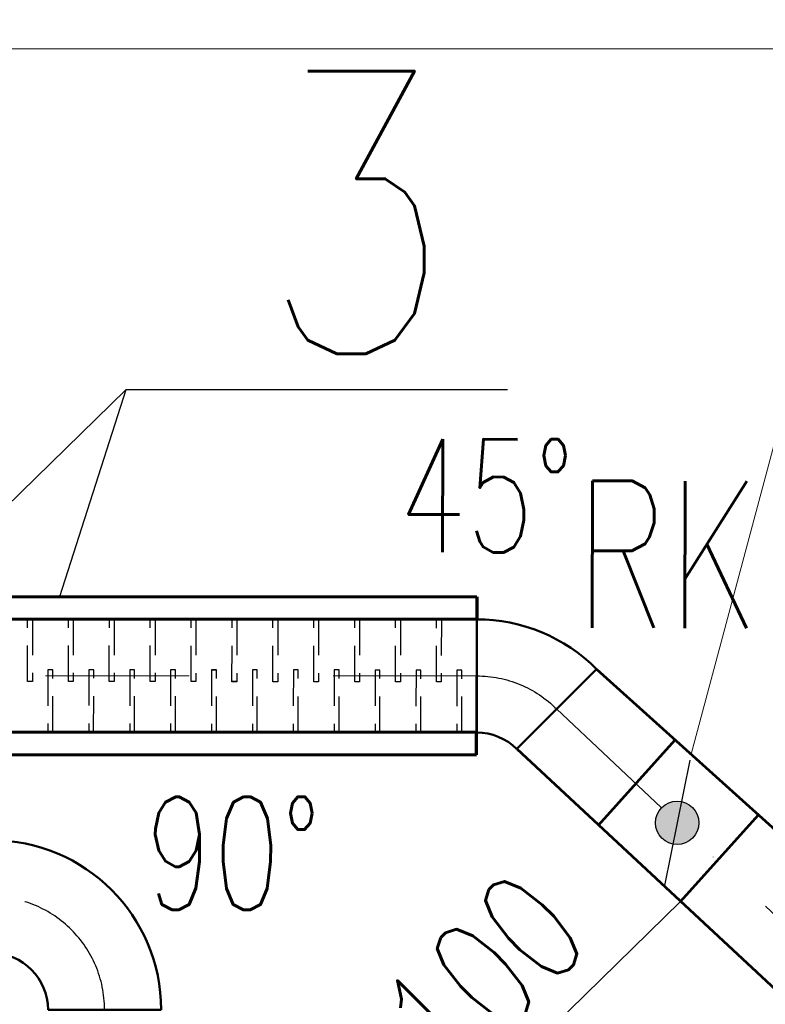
# Model space of a CAD drawing. Header units: millimetres. Extents: x -17045 to 252927, y -178787 to -18768.
# Tile 22 of 46: x 1921 to 2580, y -136283 to -135412. Entities that reach past the tile are written whole.
import ezdxf

# ---------------------------------------------------------------- set-up
doc = ezdxf.new("R2010")
doc.units = ezdxf.units.MM
doc.header["$LTSCALE"] = 10
for name, pattern in [('DASHDOT', [25.4, 12.7, -6.35, 0, -6.35]), ('GESTRICHELT', [0.75, 0.5, -0.25]), ('VERDECKT', [9.525, 6.35, -3.175])]:
    doc.linetypes.add(name, pattern=pattern)
for name, color, linetype, lineweight in [('1.PP - SLEPY_nové$0$1.PP - NÁVRH', 9, 'Continuous', 9), ('1_pismo', 4, 'Continuous', 25), ('Popis1', 3, 'Continuous', 30), ('Standard', 7, 'Continuous', 25), ('TB_23_UT_2NP_DSP', 7, 'Continuous', 5), ('V-objekty', 1, 'Continuous', 40), ('V-tvarovky', 1, 'Continuous', 70), ('VZT text', 100, 'Continuous', 30), ('VZT_BLOKY', 10, 'Continuous', 53), ('VZT_DIMENZE', 120, 'Continuous', 20), ('VZT_OSA', 255, 'DASHDOT', 13), ('VZT_pozice 02', 30, 'Continuous', 20)]:
    doc.layers.add(name, color=color, linetype=linetype, lineweight=lineweight)
doc.styles.get("Standard").update_dxf_attribs({"font": 'simplex.shx', "width": 0.8})

# ---------------------------------------------------------------- blocks, each defined once
blk = doc.blocks.new('*U134', base_point=(150, 62.13))
at = {"color": 0, "lineweight": 50}
for p, q in [((106.07, 106.07), (35.36, 35.36)), ((106.07, 106.07), (106.07, 106.07)), ((35.36, 35.36), (35.36, 35.36)), ((50, 0), (150, 0)), ((50, 0), (50, 0)), ((150, 0), (150, 0))]:
    blk.add_line(p, q, dxfattribs=at)
at = {"color": 2, "linetype": 'DASHDOT', "lineweight": 25}
for p, q in [((70.71, 70.71), (70.71, 70.71)), ((100, 0), (100, 0))]:
    blk.add_line(p, q, dxfattribs=at)
at = {"color": 0, "lineweight": 50}
for radius in [150, 50]:
    blk.add_arc((0, 0), radius, 0, 45, dxfattribs=at)
at = {"color": 2, "linetype": 'DASHDOT', "lineweight": 25}
blk.add_arc((0, 0), 100, 0, 45, dxfattribs=at)
blk = doc.blocks.new('*U135', base_point=(0, 50))
at = {"color": 0, "lineweight": 50}
for p, q in [((0, 150), (0, 50)), ((0, 150), (0, 150)), ((0, 50), (0, 50)), ((50, 0), (150, 0)), ((50, 0), (50, 0)), ((150, 0), (150, 0))]:
    blk.add_line(p, q, dxfattribs=at)
at = {"color": 2, "linetype": 'DASHDOT', "lineweight": 25}
for p, q in [((0, 100), (0, 100)), ((100, 0), (100, 0))]:
    blk.add_line(p, q, dxfattribs=at)
at = {"color": 0, "lineweight": 50}
for radius in [150, 50]:
    blk.add_arc((0, 0), radius, 0, 90, dxfattribs=at)
at = {"color": 2, "linetype": 'DASHDOT', "lineweight": 25}
blk.add_arc((0, 0), 100, 0, 90, dxfattribs=at)
blk = doc.blocks.new('1.PP - SLEPY_nové')
at = {"layer": '1.PP - SLEPY_nové$0$1.PP - NÁVRH', "color": 9, "linetype": 'Continuous', "lineweight": 9, "ltscale": 0.1}
blk.add_line((-4527.85, -54166.68), (-1077.85, -54166.68), dxfattribs=at)

msp = doc.modelspace()

# ---------------------------------------------------------------- hatches: boundary and pattern name
at = {"layer": 'Standard', "linetype": 'Continuous', "lineweight": 25}
msp.add_hatch(color=0, dxfattribs=at).paths.add_polyline_path([(2506.04, -136141.2), (2502.74, -136141.66), (2499.4, -136141.55), (2496.14, -136140.85), (2493.05, -136139.61), (2490.22, -136137.84), (2487.75, -136135.61), (2485.69, -136132.99), (2484.13, -136130.04), (2483.09, -136126.87), (2482.63, -136123.57), (2482.74, -136120.24), (2483.44, -136116.98), (2484.68, -136113.89), (2486.45, -136111.06), (2488.68, -136108.58), (2491.3, -136106.53), (2494.25, -136104.96), (2497.42, -136103.93), (2500.72, -136103.46), (2504.05, -136103.58), (2507.31, -136104.27), (2510.4, -136105.52), (2513.23, -136107.28), (2515.71, -136109.51), (2517.76, -136112.14), (2519.33, -136115.08), (2520.36, -136118.25), (2520.83, -136121.55), (2520.71, -136124.88), (2520.02, -136128.15), (2518.77, -136131.24), (2517.01, -136134.07), (2514.78, -136136.54), (2512.15, -136138.6), (2509.21, -136140.16)])

# ---------------------------------------------------------------- linework, layer by layer
at = {"color": 0, "lineweight": 50}
for p, q in [((2324.5, -135943.22), (2324.5, -136043.22)), ((2324.5, -135943.22), (2324.5, -135943.22)), ((2324.5, -136043.22), (2324.5, -136043.22))]:
    msp.add_line(p, q, dxfattribs=at)
at = {"color": 2, "linetype": 'DASHDOT', "lineweight": 25}
msp.add_line((2324.5, -135993.22), (2324.5, -135993.22), dxfattribs=at)
at = {"layer": '1_pismo'}
for points in [[(2014.74, -135739.27), (1627.54, -136117.83)], [(1956.06, -135922.48), (2014.74, -135739.27), (2351.67, -135739.27)]]:
    msp.add_lwpolyline(points, dxfattribs=at)
at = {"layer": 'Standard', "color": 0, "linetype": 'Continuous', "lineweight": 25}
msp.add_line((2512.92, -136067.01), (2490.53, -136178.12), dxfattribs=at)
msp.add_circle((2501.73, -136122.56), 19.12, dxfattribs=at)
at = {"layer": 'TB_23_UT_2NP_DSP', "color": 40, "linetype": 'ByBlock', "lineweight": 70}
for p, q in [((1724.56, -135922.37), (2324.56, -135922.65)), ((2324.56, -135922.65), (2324.54, -135942.56)), ((2324.54, -135942.56), (1724.54, -135942.27)), ((2324.46, -136042.55), (1724.46, -136042.27)), ((2324.37, -136062.46), (2324.46, -136042.55)), ((1724.44, -136062.17), (2324.37, -136062.46))]:
    msp.add_line(p, q, dxfattribs=at)
at = {"layer": 'TB_23_UT_2NP_DSP', "color": 7, "linetype": 'GESTRICHELT', "lineweight": 25}
for p, q in [((2324.54, -135942.56), (1724.54, -135942.27)), ((2324.46, -136042.55), (1724.46, -136042.27))]:
    msp.add_line(p, q, dxfattribs=at)
at = {"layer": 'TB_23_UT_2NP_DSP', "color": 7, "linetype": 'VERDECKT', "lineweight": 25, "ltscale": 0.5}
for p, q in [((1927.42, -135997.54), (1927.46, -135942.35)), ((1927.42, -135997.54), (1927.46, -135942.35)), ((1927.42, -135997.54), (1927.46, -135942.35)), ((1927.42, -135997.54), (1927.46, -135942.35)), ((1927.42, -135997.56), (1927.46, -135942.37)), ((1927.42, -135997.56), (1927.46, -135942.37)), ((1931.74, -135942.36), (1931.69, -135997.55)), ((1931.74, -135942.36), (1931.69, -135997.55)), ((1931.74, -135942.36), (1931.69, -135997.55)), ((1931.74, -135942.36), (1931.69, -135997.55)), ((1931.74, -135942.37), (1931.69, -135997.56)), ((1931.74, -135942.37), (1931.69, -135997.56)), ((1963.57, -135997.51), (1963.62, -135942.32)), ((1963.57, -135997.51), (1963.62, -135942.32)), ((1963.57, -135997.51), (1963.62, -135942.32)), ((1963.57, -135997.51), (1963.62, -135942.32)), ((1963.57, -135997.57), (1963.62, -135942.38)), ((1963.57, -135997.57), (1963.62, -135942.38)), ((1963.57, -135997.57), (1963.62, -135942.38)), ((1963.57, -135997.57), (1963.62, -135942.38)), ((1963.57, -135997.59), (1963.62, -135942.4)), ((1963.57, -135997.59), (1963.62, -135942.4)), ((1967.89, -135942.32), (1967.84, -135997.51)), ((1967.89, -135942.32), (1967.84, -135997.51)), ((1967.89, -135942.32), (1967.84, -135997.51)), ((1967.89, -135942.32), (1967.84, -135997.51)), ((1967.89, -135942.38), (1967.84, -135997.57)), ((1967.89, -135942.38), (1967.84, -135997.57)), ((1967.89, -135942.38), (1967.84, -135997.57)), ((1967.89, -135942.38), (1967.84, -135997.57)), ((1967.89, -135942.4), (1967.84, -135997.59)), ((1967.89, -135942.4), (1967.84, -135997.59)), ((1999.72, -135997.53), (1999.77, -135942.34)), ((1999.72, -135997.53), (1999.77, -135942.34)), ((1999.72, -135997.53), (1999.77, -135942.34)), ((1999.72, -135997.53), (1999.77, -135942.34)), ((1999.72, -135997.55), (1999.77, -135942.36)), ((1999.72, -135997.55), (1999.77, -135942.36)), ((2004.04, -135942.35), (2004, -135997.54)), ((2004.04, -135942.35), (2004, -135997.54)), ((2004.04, -135942.35), (2004, -135997.54)), ((2004.04, -135942.35), (2004, -135997.54)), ((2004.04, -135942.37), (2004, -135997.56)), ((2004.04, -135942.37), (2004, -135997.56)), ((2035.88, -135997.56), (2035.92, -135942.37)), ((2035.88, -135997.56), (2035.92, -135942.37)), ((2035.88, -135997.56), (2035.92, -135942.37)), ((2035.88, -135997.56), (2035.92, -135942.37)), ((2035.88, -135997.58), (2035.92, -135942.39)), ((2035.88, -135997.58), (2035.92, -135942.39)), ((2040.2, -135942.38), (2040.15, -135997.56)), ((2040.2, -135942.38), (2040.15, -135997.56)), ((2040.2, -135942.38), (2040.15, -135997.56)), ((2040.2, -135942.38), (2040.15, -135997.56)), ((2040.2, -135942.39), (2040.15, -135997.58)), ((2040.2, -135942.39), (2040.15, -135997.58)), ((2072.03, -135997.6), (2072.08, -135942.41)), ((2072.03, -135997.6), (2072.08, -135942.41)), ((2072.03, -135997.64), (2072.08, -135942.45)), ((2072.03, -135997.64), (2072.08, -135942.45)), ((2072.03, -135997.64), (2072.08, -135942.45)), ((2072.03, -135997.64), (2072.08, -135942.45)), ((2076.35, -135942.42), (2076.31, -135997.61)), ((2076.35, -135942.42), (2076.31, -135997.61)), ((2076.35, -135942.45), (2076.31, -135997.64)), ((2076.35, -135942.45), (2076.31, -135997.64)), ((2076.35, -135942.45), (2076.31, -135997.64)), ((2076.35, -135942.45), (2076.31, -135997.64)), ((2108.19, -135997.63), (2108.23, -135942.44)), ((2108.19, -135997.63), (2108.23, -135942.44)), ((2108.19, -135997.63), (2108.23, -135942.44)), ((2108.19, -135997.63), (2108.23, -135942.44)), ((2108.19, -135997.63), (2108.23, -135942.44)), ((2108.19, -135997.63), (2108.23, -135942.44)), ((2108.19, -135997.67), (2108.23, -135942.48)), ((2108.19, -135997.67), (2108.23, -135942.48)), ((2108.19, -135997.67), (2108.23, -135942.48)), ((2108.19, -135997.67), (2108.23, -135942.48)), ((2108.19, -135997.68), (2108.23, -135942.49)), ((2108.19, -135997.68), (2108.23, -135942.49)), ((2108.19, -135997.76), (2108.23, -135942.57)), ((2108.19, -135997.76), (2108.23, -135942.57)), ((2108.19, -135997.76), (2108.23, -135942.57)), ((2108.19, -135997.76), (2108.23, -135942.57)), ((2112.5, -135942.45), (2112.46, -135997.64)), ((2112.5, -135942.45), (2112.46, -135997.64)), ((2112.5, -135942.45), (2112.46, -135997.64)), ((2112.5, -135942.45), (2112.46, -135997.64)), ((2112.5, -135942.45), (2112.46, -135997.64)), ((2112.5, -135942.45), (2112.46, -135997.64)), ((2112.5, -135942.48), (2112.46, -135997.67)), ((2112.5, -135942.48), (2112.46, -135997.67)), ((2112.5, -135942.48), (2112.46, -135997.67)), ((2112.5, -135942.48), (2112.46, -135997.67)), ((2112.5, -135942.5), (2112.46, -135997.69)), ((2112.5, -135942.5), (2112.46, -135997.69)), ((2112.5, -135942.58), (2112.46, -135997.77)), ((2112.5, -135942.58), (2112.46, -135997.77)), ((2112.5, -135942.58), (2112.46, -135997.77)), ((2112.5, -135942.58), (2112.46, -135997.77)), ((2144.34, -135997.68), (2144.38, -135942.49)), ((2144.34, -135997.68), (2144.38, -135942.49)), ((2144.34, -135997.68), (2144.38, -135942.49)), ((2144.34, -135997.68), (2144.38, -135942.49)), ((2148.66, -135942.49), (2148.61, -135997.68)), ((2148.66, -135942.49), (2148.61, -135997.68)), ((2148.66, -135942.49), (2148.61, -135997.68)), ((2148.66, -135942.49), (2148.61, -135997.68)), ((2180.49, -135997.7), (2180.54, -135942.51)), ((2180.49, -135997.7), (2180.54, -135942.51)), ((2180.49, -135997.7), (2180.54, -135942.51)), ((2180.49, -135997.7), (2180.54, -135942.51)), ((2180.49, -135997.72), (2180.54, -135942.53)), ((2180.49, -135997.72), (2180.54, -135942.53)), ((2184.81, -135942.52), (2184.77, -135997.71)), ((2184.81, -135942.52), (2184.77, -135997.71)), ((2184.81, -135942.52), (2184.77, -135997.71)), ((2184.81, -135942.52), (2184.77, -135997.71)), ((2184.81, -135942.54), (2184.77, -135997.72)), ((2184.81, -135942.54), (2184.77, -135997.72)), ((2216.65, -135997.73), (2216.69, -135942.54)), ((2216.65, -135997.73), (2216.69, -135942.54)), ((2216.65, -135997.73), (2216.69, -135942.54)), ((2216.65, -135997.73), (2216.69, -135942.54)), ((2216.65, -135997.75), (2216.69, -135942.56)), ((2216.65, -135997.75), (2216.69, -135942.56)), ((2220.96, -135942.54), (2220.92, -135997.73)), ((2220.96, -135942.54), (2220.92, -135997.73)), ((2220.96, -135942.54), (2220.92, -135997.73)), ((2220.96, -135942.54), (2220.92, -135997.73)), ((2220.96, -135942.56), (2220.92, -135997.75)), ((2220.96, -135942.56), (2220.92, -135997.75)), ((2252.8, -135997.77), (2252.84, -135942.58)), ((2252.8, -135997.77), (2252.84, -135942.58)), ((2252.8, -135997.81), (2252.84, -135942.62)), ((2252.8, -135997.81), (2252.84, -135942.62)), ((2252.8, -135997.81), (2252.84, -135942.62)), ((2252.8, -135997.81), (2252.84, -135942.62)), ((2257.12, -135942.59), (2257.07, -135997.78)), ((2257.12, -135942.59), (2257.07, -135997.78)), ((2257.12, -135942.62), (2257.07, -135997.81)), ((2257.12, -135942.62), (2257.07, -135997.81)), ((2257.12, -135942.62), (2257.07, -135997.81)), ((2257.12, -135942.62), (2257.07, -135997.81)), ((2288.95, -135997.8), (2289, -135942.61)), ((2288.95, -135997.8), (2289, -135942.61)), ((2288.95, -135997.84), (2289, -135942.65)), ((2288.95, -135997.84), (2289, -135942.65)), ((2288.95, -135997.84), (2289, -135942.65)), ((2288.95, -135997.84), (2289, -135942.65)), ((2288.95, -135997.85), (2289, -135942.66)), ((2288.95, -135997.85), (2289, -135942.66)), ((2288.95, -135997.93), (2289, -135942.74)), ((2288.95, -135997.93), (2289, -135942.74)), ((2288.95, -135997.93), (2289, -135942.74)), ((2288.95, -135997.93), (2289, -135942.74)), ((2293.27, -135942.62), (2293.23, -135997.81)), ((2293.27, -135942.62), (2293.23, -135997.81)), ((2293.27, -135942.65), (2293.23, -135997.84)), ((2293.27, -135942.65), (2293.23, -135997.84)), ((2293.27, -135942.65), (2293.23, -135997.84)), ((2293.27, -135942.65), (2293.23, -135997.84)), ((2293.27, -135942.67), (2293.23, -135997.86)), ((2293.27, -135942.67), (2293.23, -135997.86)), ((2293.27, -135942.75), (2293.23, -135997.94)), ((2293.27, -135942.75), (2293.23, -135997.94)), ((2293.27, -135942.75), (2293.23, -135997.94)), ((2293.27, -135942.75), (2293.23, -135997.94)), ((1945.51, -135987.11), (1945.46, -136042.3)), ((1945.51, -135987.11), (1945.46, -136042.3)), ((1945.51, -135987.11), (1945.46, -136042.3)), ((1945.51, -135987.11), (1945.46, -136042.3)), ((1945.51, -135987.11), (1945.46, -136042.3)), ((1945.51, -135987.11), (1945.46, -136042.3)), ((1945.51, -135987.17), (1945.46, -136042.36)), ((1945.51, -135987.17), (1945.46, -136042.36)), ((1945.51, -135987.17), (1945.46, -136042.36)), ((1945.51, -135987.17), (1945.46, -136042.36)), ((1945.51, -135987.17), (1945.46, -136042.36)), ((1945.51, -135987.17), (1945.46, -136042.36)), ((1945.51, -135987.18), (1945.46, -136042.37)), ((1945.51, -135987.18), (1945.46, -136042.37)), ((1945.51, -135987.18), (1945.46, -136042.37)), ((1945.51, -135987.18), (1945.46, -136042.37)), ((1949.78, -135987.11), (1945.51, -135987.11)), ((1949.78, -135987.11), (1945.51, -135987.11)), ((1949.78, -135987.11), (1945.51, -135987.11)), ((1949.78, -135987.11), (1945.51, -135987.11)), ((1949.78, -135987.11), (1945.51, -135987.11)), ((1949.78, -135987.11), (1945.51, -135987.11)), ((1949.78, -135987.17), (1945.51, -135987.17)), ((1949.78, -135987.17), (1945.51, -135987.17)), ((1949.78, -135987.17), (1945.51, -135987.17)), ((1949.78, -135987.17), (1945.51, -135987.17)), ((1949.78, -135987.17), (1945.51, -135987.17)), ((1949.78, -135987.17), (1945.51, -135987.17)), ((1949.78, -135987.19), (1945.51, -135987.18)), ((1949.78, -135987.19), (1945.51, -135987.18)), ((1949.78, -135987.19), (1945.51, -135987.18)), ((1949.78, -135987.19), (1945.51, -135987.18)), ((1949.73, -136042.3), (1949.78, -135987.11)), ((1949.73, -136042.3), (1949.78, -135987.11)), ((1949.73, -136042.3), (1949.78, -135987.11)), ((1949.73, -136042.3), (1949.78, -135987.11)), ((1949.73, -136042.3), (1949.78, -135987.11)), ((1949.73, -136042.3), (1949.78, -135987.11)), ((1949.73, -136042.36), (1949.78, -135987.17)), ((1949.73, -136042.36), (1949.78, -135987.17)), ((1949.73, -136042.36), (1949.78, -135987.17)), ((1949.73, -136042.36), (1949.78, -135987.17)), ((1949.73, -136042.36), (1949.78, -135987.17)), ((1949.73, -136042.36), (1949.78, -135987.17)), ((1949.73, -136042.38), (1949.78, -135987.19)), ((1949.73, -136042.38), (1949.78, -135987.19)), ((1949.73, -136042.38), (1949.78, -135987.19)), ((1949.73, -136042.38), (1949.78, -135987.19)), ((1981.66, -135987.13), (1981.62, -136042.32)), ((1981.66, -135987.13), (1981.62, -136042.32)), ((1981.66, -135987.13), (1981.62, -136042.32)), ((1981.66, -135987.13), (1981.62, -136042.32)), ((1981.66, -135987.13), (1981.62, -136042.32)), ((1981.66, -135987.13), (1981.62, -136042.32)), ((1981.66, -135987.15), (1981.62, -136042.34)), ((1981.66, -135987.15), (1981.62, -136042.34)), ((1981.66, -135987.15), (1981.62, -136042.34)), ((1981.66, -135987.15), (1981.62, -136042.34)), ((1985.93, -135987.14), (1981.66, -135987.13)), ((1985.93, -135987.14), (1981.66, -135987.13)), ((1985.93, -135987.14), (1981.66, -135987.13)), ((1985.93, -135987.14), (1981.66, -135987.13)), ((1985.93, -135987.14), (1981.66, -135987.13)), ((1985.93, -135987.14), (1981.66, -135987.13)), ((1985.93, -135987.16), (1981.66, -135987.15)), ((1985.93, -135987.16), (1981.66, -135987.15)), ((1985.93, -135987.16), (1981.66, -135987.15)), ((1985.93, -135987.16), (1981.66, -135987.15)), ((1985.89, -136042.33), (1985.93, -135987.14)), ((1985.89, -136042.33), (1985.93, -135987.14)), ((1985.89, -136042.33), (1985.93, -135987.14)), ((1985.89, -136042.33), (1985.93, -135987.14)), ((1985.89, -136042.33), (1985.93, -135987.14)), ((1985.89, -136042.33), (1985.93, -135987.14)), ((1985.89, -136042.34), (1985.93, -135987.16)), ((1985.89, -136042.34), (1985.93, -135987.16)), ((1985.89, -136042.34), (1985.93, -135987.16)), ((1985.89, -136042.34), (1985.93, -135987.16)), ((2017.81, -135987.16), (2017.77, -136042.35)), ((2017.81, -135987.16), (2017.77, -136042.35)), ((2017.81, -135987.16), (2017.77, -136042.35)), ((2017.81, -135987.16), (2017.77, -136042.35)), ((2017.81, -135987.16), (2017.77, -136042.35)), ((2017.81, -135987.16), (2017.77, -136042.35)), ((2017.81, -135987.18), (2017.77, -136042.37)), ((2017.81, -135987.18), (2017.77, -136042.37)), ((2017.81, -135987.18), (2017.77, -136042.37)), ((2017.81, -135987.18), (2017.77, -136042.37)), ((2022.09, -135987.16), (2017.81, -135987.16)), ((2022.09, -135987.16), (2017.81, -135987.16)), ((2022.09, -135987.16), (2017.81, -135987.16)), ((2022.09, -135987.16), (2017.81, -135987.16)), ((2022.09, -135987.16), (2017.81, -135987.16)), ((2022.09, -135987.16), (2017.81, -135987.16)), ((2022.09, -135987.18), (2017.81, -135987.18)), ((2022.09, -135987.18), (2017.81, -135987.18)), ((2022.09, -135987.18), (2017.81, -135987.18)), ((2022.09, -135987.18), (2017.81, -135987.18)), ((2022.04, -136042.35), (2022.09, -135987.16)), ((2022.04, -136042.35), (2022.09, -135987.16)), ((2022.04, -136042.35), (2022.09, -135987.16)), ((2022.04, -136042.35), (2022.09, -135987.16)), ((2022.04, -136042.35), (2022.09, -135987.16)), ((2022.04, -136042.35), (2022.09, -135987.16)), ((2022.04, -136042.37), (2022.09, -135987.18)), ((2022.04, -136042.37), (2022.09, -135987.18)), ((2022.04, -136042.37), (2022.09, -135987.18)), ((2022.04, -136042.37), (2022.09, -135987.18)), ((2053.97, -135987.2), (2053.92, -136042.39)), ((2053.97, -135987.2), (2053.92, -136042.39)), ((2053.97, -135987.2), (2053.92, -136042.39)), ((2053.97, -135987.2), (2053.92, -136042.39)), ((2053.97, -135987.24), (2053.92, -136042.43)), ((2053.97, -135987.24), (2053.92, -136042.43)), ((2053.97, -135987.24), (2053.92, -136042.43)), ((2053.97, -135987.24), (2053.92, -136042.43)), ((2053.97, -135987.24), (2053.92, -136042.43)), ((2053.97, -135987.24), (2053.92, -136042.43)), ((2058.24, -135987.21), (2053.97, -135987.2)), ((2058.24, -135987.21), (2053.97, -135987.2)), ((2058.24, -135987.21), (2053.97, -135987.2)), ((2058.24, -135987.21), (2053.97, -135987.2)), ((2058.24, -135987.24), (2053.97, -135987.24)), ((2058.24, -135987.24), (2053.97, -135987.24)), ((2058.24, -135987.24), (2053.97, -135987.24)), ((2058.24, -135987.24), (2053.97, -135987.24)), ((2058.24, -135987.24), (2053.97, -135987.24)), ((2058.24, -135987.24), (2053.97, -135987.24)), ((2058.2, -136042.4), (2058.24, -135987.21)), ((2058.2, -136042.4), (2058.24, -135987.21)), ((2058.2, -136042.4), (2058.24, -135987.21)), ((2058.2, -136042.4), (2058.24, -135987.21)), ((2058.2, -136042.43), (2058.24, -135987.24)), ((2058.2, -136042.43), (2058.24, -135987.24)), ((2058.2, -136042.43), (2058.24, -135987.24)), ((2058.2, -136042.43), (2058.24, -135987.24)), ((2058.2, -136042.43), (2058.24, -135987.24)), ((2058.2, -136042.43), (2058.24, -135987.24)), ((2090.12, -135987.23), (2090.08, -136042.42)), ((2090.12, -135987.23), (2090.08, -136042.42)), ((2090.12, -135987.23), (2090.08, -136042.42)), ((2090.12, -135987.23), (2090.08, -136042.42)), ((2090.12, -135987.23), (2090.08, -136042.42)), ((2090.12, -135987.23), (2090.08, -136042.42)), ((2090.12, -135987.28), (2090.08, -136042.47)), ((2090.12, -135987.28), (2090.08, -136042.47)), ((2090.12, -135987.28), (2090.08, -136042.47)), ((2090.12, -135987.28), (2090.08, -136042.47)), ((2090.12, -135987.36), (2090.08, -136042.55)), ((2090.12, -135987.36), (2090.08, -136042.55)), ((2090.12, -135987.36), (2090.08, -136042.55)), ((2090.12, -135987.36), (2090.08, -136042.55)), ((2090.12, -135987.36), (2090.08, -136042.55)), ((2090.12, -135987.36), (2090.08, -136042.55)), ((2094.39, -135987.24), (2090.12, -135987.23)), ((2094.39, -135987.24), (2090.12, -135987.23)), ((2094.39, -135987.24), (2090.12, -135987.23)), ((2094.39, -135987.24), (2090.12, -135987.23)), ((2094.39, -135987.24), (2090.12, -135987.23)), ((2094.39, -135987.24), (2090.12, -135987.23)), ((2094.39, -135987.29), (2090.12, -135987.28)), ((2094.39, -135987.29), (2090.12, -135987.28)), ((2094.39, -135987.29), (2090.12, -135987.28)), ((2094.39, -135987.29), (2090.12, -135987.28)), ((2094.39, -135987.37), (2090.12, -135987.36)), ((2094.39, -135987.37), (2090.12, -135987.36)), ((2094.39, -135987.37), (2090.12, -135987.36)), ((2094.39, -135987.37), (2090.12, -135987.36)), ((2094.39, -135987.37), (2090.12, -135987.36)), ((2094.39, -135987.37), (2090.12, -135987.36)), ((2094.35, -136042.43), (2094.39, -135987.24)), ((2094.35, -136042.43), (2094.39, -135987.24)), ((2094.35, -136042.43), (2094.39, -135987.24)), ((2094.35, -136042.43), (2094.39, -135987.24)), ((2094.35, -136042.43), (2094.39, -135987.24)), ((2094.35, -136042.43), (2094.39, -135987.24)), ((2094.35, -136042.48), (2094.39, -135987.29)), ((2094.35, -136042.48), (2094.39, -135987.29)), ((2094.35, -136042.48), (2094.39, -135987.29)), ((2094.35, -136042.48), (2094.39, -135987.29)), ((2094.35, -136042.55), (2094.39, -135987.37)), ((2094.35, -136042.55), (2094.39, -135987.37)), ((2094.35, -136042.55), (2094.39, -135987.37)), ((2094.35, -136042.55), (2094.39, -135987.37)), ((2094.35, -136042.55), (2094.39, -135987.37)), ((2094.35, -136042.55), (2094.39, -135987.37)), ((2126.27, -135987.28), (2126.23, -136042.46)), ((2126.27, -135987.28), (2126.23, -136042.46)), ((2126.27, -135987.28), (2126.23, -136042.46)), ((2126.27, -135987.28), (2126.23, -136042.46)), ((2126.27, -135987.28), (2126.23, -136042.46)), ((2126.27, -135987.28), (2126.23, -136042.46)), ((2130.55, -135987.28), (2126.27, -135987.28)), ((2130.55, -135987.28), (2126.27, -135987.28)), ((2130.55, -135987.28), (2126.27, -135987.28)), ((2130.55, -135987.28), (2126.27, -135987.28)), ((2130.55, -135987.28), (2126.27, -135987.28)), ((2130.55, -135987.28), (2126.27, -135987.28)), ((2130.5, -136042.47), (2130.55, -135987.28)), ((2130.5, -136042.47), (2130.55, -135987.28)), ((2130.5, -136042.47), (2130.55, -135987.28)), ((2130.5, -136042.47), (2130.55, -135987.28)), ((2130.5, -136042.47), (2130.55, -135987.28)), ((2130.5, -136042.47), (2130.55, -135987.28)), ((2162.43, -135987.3), (2162.38, -136042.49)), ((2162.43, -135987.3), (2162.38, -136042.49)), ((2162.43, -135987.3), (2162.38, -136042.49)), ((2162.43, -135987.3), (2162.38, -136042.49)), ((2162.43, -135987.3), (2162.38, -136042.49)), ((2162.43, -135987.3), (2162.38, -136042.49)), ((2162.43, -135987.32), (2162.38, -136042.51)), ((2162.43, -135987.32), (2162.38, -136042.51)), ((2162.43, -135987.32), (2162.38, -136042.51)), ((2162.43, -135987.32), (2162.38, -136042.51)), ((2166.7, -135987.31), (2162.43, -135987.3)), ((2166.7, -135987.31), (2162.43, -135987.3)), ((2166.7, -135987.31), (2162.43, -135987.3)), ((2166.7, -135987.31), (2162.43, -135987.3)), ((2166.7, -135987.31), (2162.43, -135987.3)), ((2166.7, -135987.31), (2162.43, -135987.3)), ((2166.7, -135987.32), (2162.43, -135987.32)), ((2166.7, -135987.32), (2162.43, -135987.32)), ((2166.7, -135987.32), (2162.43, -135987.32)), ((2166.7, -135987.32), (2162.43, -135987.32)), ((2166.66, -136042.5), (2166.7, -135987.31)), ((2166.66, -136042.5), (2166.7, -135987.31)), ((2166.66, -136042.5), (2166.7, -135987.31)), ((2166.66, -136042.5), (2166.7, -135987.31)), ((2166.66, -136042.5), (2166.7, -135987.31)), ((2166.66, -136042.5), (2166.7, -135987.31)), ((2166.66, -136042.51), (2166.7, -135987.32)), ((2166.66, -136042.51), (2166.7, -135987.32)), ((2166.66, -136042.51), (2166.7, -135987.32)), ((2166.66, -136042.51), (2166.7, -135987.32)), ((2198.58, -135987.33), (2198.54, -136042.52)), ((2198.58, -135987.33), (2198.54, -136042.52)), ((2198.58, -135987.33), (2198.54, -136042.52)), ((2198.58, -135987.33), (2198.54, -136042.52)), ((2198.58, -135987.33), (2198.54, -136042.52)), ((2198.58, -135987.33), (2198.54, -136042.52)), ((2198.58, -135987.35), (2198.54, -136042.53)), ((2198.58, -135987.35), (2198.54, -136042.53)), ((2198.58, -135987.35), (2198.54, -136042.53)), ((2198.58, -135987.35), (2198.54, -136042.53)), ((2202.86, -135987.33), (2198.58, -135987.33)), ((2202.86, -135987.33), (2198.58, -135987.33)), ((2202.86, -135987.33), (2198.58, -135987.33)), ((2202.86, -135987.33), (2198.58, -135987.33)), ((2202.86, -135987.33), (2198.58, -135987.33)), ((2202.86, -135987.33), (2198.58, -135987.33)), ((2202.86, -135987.35), (2198.58, -135987.35)), ((2202.86, -135987.35), (2198.58, -135987.35)), ((2202.86, -135987.35), (2198.58, -135987.35)), ((2202.86, -135987.35), (2198.58, -135987.35)), ((2202.81, -136042.52), (2202.86, -135987.33)), ((2202.81, -136042.52), (2202.86, -135987.33)), ((2202.81, -136042.52), (2202.86, -135987.33)), ((2202.81, -136042.52), (2202.86, -135987.33)), ((2202.81, -136042.52), (2202.86, -135987.33)), ((2202.81, -136042.52), (2202.86, -135987.33)), ((2202.81, -136042.54), (2202.86, -135987.35)), ((2202.81, -136042.54), (2202.86, -135987.35)), ((2202.81, -136042.54), (2202.86, -135987.35)), ((2202.81, -136042.54), (2202.86, -135987.35)), ((2234.74, -135987.37), (2234.69, -136042.56)), ((2234.74, -135987.37), (2234.69, -136042.56)), ((2234.74, -135987.37), (2234.69, -136042.56)), ((2234.74, -135987.37), (2234.69, -136042.56)), ((2234.74, -135987.41), (2234.69, -136042.6)), ((2234.74, -135987.41), (2234.69, -136042.6)), ((2234.74, -135987.41), (2234.69, -136042.6)), ((2234.74, -135987.41), (2234.69, -136042.6)), ((2234.74, -135987.41), (2234.69, -136042.6)), ((2234.74, -135987.41), (2234.69, -136042.6)), ((2239.01, -135987.38), (2234.74, -135987.37)), ((2239.01, -135987.38), (2234.74, -135987.37)), ((2239.01, -135987.38), (2234.74, -135987.37)), ((2239.01, -135987.38), (2234.74, -135987.37)), ((2239.01, -135987.41), (2234.74, -135987.41)), ((2239.01, -135987.41), (2234.74, -135987.41)), ((2239.01, -135987.41), (2234.74, -135987.41)), ((2239.01, -135987.41), (2234.74, -135987.41)), ((2239.01, -135987.41), (2234.74, -135987.41)), ((2239.01, -135987.41), (2234.74, -135987.41)), ((2238.96, -136042.57), (2239.01, -135987.38)), ((2238.96, -136042.57), (2239.01, -135987.38)), ((2238.96, -136042.57), (2239.01, -135987.38)), ((2238.96, -136042.57), (2239.01, -135987.38)), ((2238.96, -136042.6), (2239.01, -135987.41)), ((2238.96, -136042.6), (2239.01, -135987.41)), ((2238.96, -136042.6), (2239.01, -135987.41)), ((2238.96, -136042.6), (2239.01, -135987.41)), ((2238.96, -136042.6), (2239.01, -135987.41)), ((2238.96, -136042.6), (2239.01, -135987.41)), ((2270.89, -135987.45), (2270.84, -136042.64)), ((2270.89, -135987.45), (2270.84, -136042.64)), ((2270.89, -135987.45), (2270.84, -136042.64)), ((2270.89, -135987.45), (2270.84, -136042.64)), ((2270.89, -135987.53), (2270.84, -136042.72)), ((2270.89, -135987.53), (2270.84, -136042.72)), ((2270.89, -135987.53), (2270.84, -136042.72)), ((2270.89, -135987.53), (2270.84, -136042.72)), ((2270.89, -135987.53), (2270.84, -136042.72)), ((2270.89, -135987.53), (2270.84, -136042.72)), ((2275.16, -135987.46), (2270.89, -135987.45)), ((2275.16, -135987.46), (2270.89, -135987.45)), ((2275.16, -135987.46), (2270.89, -135987.45)), ((2275.16, -135987.46), (2270.89, -135987.45)), ((2275.16, -135987.53), (2270.89, -135987.53)), ((2275.16, -135987.53), (2270.89, -135987.53)), ((2275.16, -135987.53), (2270.89, -135987.53)), ((2275.16, -135987.53), (2270.89, -135987.53)), ((2275.16, -135987.53), (2270.89, -135987.53)), ((2275.16, -135987.53), (2270.89, -135987.53)), ((2275.12, -136042.64), (2275.16, -135987.46)), ((2275.12, -136042.64), (2275.16, -135987.46)), ((2275.12, -136042.64), (2275.16, -135987.46)), ((2275.12, -136042.64), (2275.16, -135987.46)), ((2275.12, -136042.72), (2275.16, -135987.53)), ((2275.12, -136042.72), (2275.16, -135987.53)), ((2275.12, -136042.72), (2275.16, -135987.53)), ((2275.12, -136042.72), (2275.16, -135987.53)), ((2275.12, -136042.72), (2275.16, -135987.53)), ((2275.12, -136042.72), (2275.16, -135987.53)), ((2307.04, -135987.48), (2307, -136042.67)), ((2307.04, -135987.48), (2307, -136042.67)), ((2307.04, -135987.48), (2307, -136042.67)), ((2307.04, -135987.48), (2307, -136042.67)), ((2307.04, -135987.56), (2307, -136042.75)), ((2307.04, -135987.56), (2307, -136042.75)), ((2307.04, -135987.56), (2307, -136042.75)), ((2307.04, -135987.56), (2307, -136042.75)), ((2307.04, -135987.56), (2307, -136042.75)), ((2307.04, -135987.56), (2307, -136042.75)), ((2311.32, -135987.48), (2307.04, -135987.48)), ((2311.32, -135987.48), (2307.04, -135987.48)), ((2311.32, -135987.48), (2307.04, -135987.48)), ((2311.32, -135987.48), (2307.04, -135987.48)), ((2311.32, -135987.56), (2307.04, -135987.56)), ((2311.32, -135987.56), (2307.04, -135987.56)), ((2311.32, -135987.56), (2307.04, -135987.56)), ((2311.32, -135987.56), (2307.04, -135987.56)), ((2311.32, -135987.56), (2307.04, -135987.56)), ((2311.32, -135987.56), (2307.04, -135987.56)), ((2311.27, -136042.67), (2311.32, -135987.48)), ((2311.27, -136042.67), (2311.32, -135987.48)), ((2311.27, -136042.67), (2311.32, -135987.48)), ((2311.27, -136042.67), (2311.32, -135987.48)), ((2311.27, -136042.75), (2311.32, -135987.56)), ((2311.27, -136042.75), (2311.32, -135987.56)), ((2311.27, -136042.75), (2311.32, -135987.56)), ((2311.27, -136042.75), (2311.32, -135987.56)), ((2311.27, -136042.75), (2311.32, -135987.56)), ((2311.27, -136042.75), (2311.32, -135987.56)), ((1931.69, -135997.55), (1927.42, -135997.54)), ((1931.69, -135997.55), (1927.42, -135997.54)), ((1967.84, -135997.51), (1963.57, -135997.51)), ((1967.84, -135997.51), (1963.57, -135997.51)), ((1967.84, -135997.57), (1963.57, -135997.57)), ((1967.84, -135997.57), (1963.57, -135997.57)), ((2004, -135997.54), (1999.72, -135997.53)), ((2004, -135997.54), (1999.72, -135997.53)), ((2040.15, -135997.56), (2035.88, -135997.56)), ((2040.15, -135997.56), (2035.88, -135997.56)), ((2076.31, -135997.64), (2072.03, -135997.64)), ((2076.31, -135997.64), (2072.03, -135997.64)), ((2112.46, -135997.64), (2108.19, -135997.63)), ((2112.46, -135997.64), (2108.19, -135997.63)), ((2112.46, -135997.67), (2108.19, -135997.67)), ((2112.46, -135997.67), (2108.19, -135997.67)), ((2112.46, -135997.77), (2108.19, -135997.76)), ((2112.46, -135997.77), (2108.19, -135997.76)), ((2148.61, -135997.68), (2144.34, -135997.68)), ((2148.61, -135997.68), (2144.34, -135997.68)), ((2184.77, -135997.71), (2180.49, -135997.7)), ((2184.77, -135997.71), (2180.49, -135997.7)), ((2220.92, -135997.73), (2216.65, -135997.73)), ((2220.92, -135997.73), (2216.65, -135997.73)), ((2257.07, -135997.81), (2252.8, -135997.81)), ((2257.07, -135997.81), (2252.8, -135997.81)), ((2293.23, -135997.84), (2288.95, -135997.84)), ((2293.23, -135997.84), (2288.95, -135997.84)), ((2293.23, -135997.94), (2288.95, -135997.93)), ((2293.23, -135997.94), (2288.95, -135997.93))]:
    msp.add_line(p, q, dxfattribs=at)
at = {"layer": 'TB_23_UT_2NP_DSP', "color": 7, "linetype": 'ByBlock', "lineweight": 25}
msp.add_line((2324.54, -135942.56), (2324.46, -136042.55), dxfattribs=at)
msp.add_line((2324.54, -135942.56), (2324.46, -136042.55), dxfattribs=at)
at = {"layer": 'TB_23_UT_2NP_DSP', "color": 180, "linetype": 'ByBlock', "lineweight": 50}
msp.add_line((2324.54, -135942.86), (2324.46, -136042.55), dxfattribs=at)
at = {"layer": 'TB_23_UT_2NP_DSP', "color": 7, "linetype": 'VERDECKT', "lineweight": 5, "ltscale": 0.5}
for points in [[(1931.69, -135997.55), (1927.42, -135997.54)], [(1931.69, -135997.56), (1927.42, -135997.56)], [(1967.84, -135997.51), (1963.57, -135997.51)], [(1967.84, -135997.57), (1963.57, -135997.57)], [(1967.84, -135997.59), (1963.57, -135997.59)], [(2004, -135997.54), (1999.72, -135997.53)], [(2004, -135997.56), (1999.72, -135997.55)], [(2040.15, -135997.56), (2035.88, -135997.56)], [(2040.15, -135997.58), (2035.88, -135997.58)], [(2076.31, -135997.61), (2072.03, -135997.6)], [(2076.31, -135997.64), (2072.03, -135997.64)], [(2112.46, -135997.64), (2108.19, -135997.63)], [(2112.46, -135997.64), (2108.19, -135997.63)], [(2112.46, -135997.67), (2108.19, -135997.67)], [(2112.46, -135997.69), (2108.19, -135997.68)], [(2112.46, -135997.77), (2108.19, -135997.76)], [(2148.61, -135997.68), (2144.34, -135997.68)], [(2184.77, -135997.71), (2180.49, -135997.7)], [(2184.77, -135997.72), (2180.49, -135997.72)], [(2220.92, -135997.73), (2216.65, -135997.73)], [(2220.92, -135997.75), (2216.65, -135997.75)], [(2257.07, -135997.78), (2252.8, -135997.77)], [(2257.07, -135997.81), (2252.8, -135997.81)], [(2293.23, -135997.81), (2288.95, -135997.8)], [(2293.23, -135997.84), (2288.95, -135997.84)], [(2293.23, -135997.86), (2288.95, -135997.85)], [(2293.23, -135997.94), (2288.95, -135997.93)]]:
    msp.add_lwpolyline(points, dxfattribs=at)
at = {"layer": 'V-objekty', "lineweight": 30}
msp.add_line((2324.53, -135942.97), (2324.47, -136042.44), dxfattribs=at)
at = {"layer": 'VZT_BLOKY'}
for points in [[(2430.57, -135986.49), (2597.44, -136136.92)], [(2432.18, -136124.51), (2500.1, -136049.17)], [(2359.86, -136057.2), (2597.44, -136278.34)], [(2504.73, -136192.05), (2573.71, -136115.53)]]:
    msp.add_lwpolyline(points, dxfattribs=at)
at = {"layer": 'VZT_DIMENZE'}
msp.add_lwpolyline([(2504.73, -136192.05), (2266, -136426.1)], dxfattribs=at)
at = {"layer": 'VZT_OSA'}
for points in [[(2324.5, -135992.56), (-393.76, -135992.56)], [(2395.21, -136021.84), (2697.34, -136307.53)]]:
    msp.add_lwpolyline(points, dxfattribs=at)
at = {"layer": 'VZT_pozice 02'}
msp.add_lwpolyline([(2514, -136061.7), (2687.91, -135412.08), (2856.59, -135412.08)], dxfattribs=at)

# ---------------------------------------------------------------- block references
at = {"layer": 'V-tvarovky', "rotation": 0.0004583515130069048}
msp.add_blockref('1.PP - SLEPY_nové', (3932.89, -81271.23), dxfattribs=at)
at = {"layer": 'V-tvarovky', "xscale": -1, "rotation": 269.9999999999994}
msp.add_blockref('*U134', (2386.63, -135942.56), dxfattribs=at)
at = {"layer": 'V-tvarovky'}
msp.add_blockref('*U135', (1895.55, -136237.86), dxfattribs=at)

# ---------------------------------------------------------------- texts
at = {"layer": 'Popis1', "width": 0.8}
msp.add_text('3', height=250, rotation=359.97947, dxfattribs=at).set_placement((2132.26, -135707.51))
at = {"layer": 'VZT text', "width": 0.7}
msp.add_text('RK', height=130, rotation=359.86922, dxfattribs=at).set_placement((2410.88, -135949.99))
at = {"layer": 'VZT_DIMENZE', "width": 0.7}
for s, rotation, p in [('45°', 359.86922, (2255.22, -135883.08)), ('90°', 359.86922, (2031.26, -136199.42)), ('%%C100', 44.86922, (2259.09, -136398.55))]:
    msp.add_text(s, height=100, rotation=rotation, dxfattribs=at).set_placement(p)

doc.saveas('drawing.dxf')
